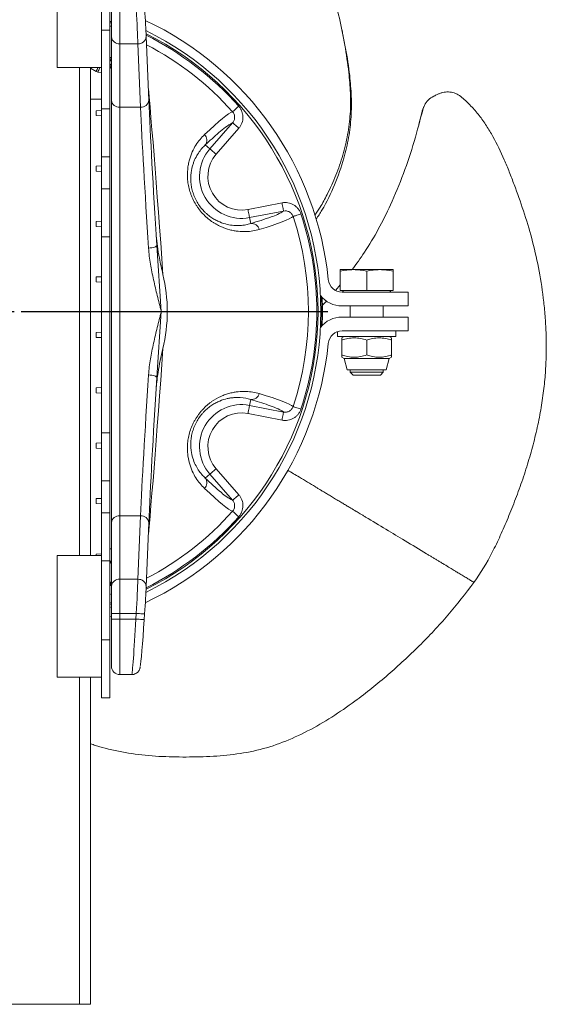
# Model space of a CAD drawing. Header units: millimetres. Extents: x 0 to 420, y 0 to 297.
# Tile 2 of 5: x 209 to 247, y 83 to 154. Entities that reach past the tile are written whole.
import ezdxf

# ---------------------------------------------------------------- set-up
doc = ezdxf.new("R2010")
doc.units = ezdxf.units.MM
doc.layers.add('AM_BOR', color=7, linetype='Continuous')

# ---------------------------------------------------------------- blocks, each defined once
blk = doc.blocks.new('SW_CENTERMARKSYMBOL_0')
at = {"layer": 'AM_BOR', "color": 0}
for p, q in [((0, 1), (0, 23.1)), ((-1, 0), (-23.1, 0)), ((0, 0), (-0.5, 0)), ((0, 0), (0, 0.5)), ((0, 0), (0, -0.5)), ((0, 0), (0.5, 0)), ((1, 0), (23.1, 0)), ((0, -1), (0, -23.1))]:
    blk.add_line(p, q, dxfattribs=at)

msp = doc.modelspace()

# ---------------------------------------------------------------- linework, layer by layer
at = {"color": 7, "linetype": 'Continuous', "lineweight": 15}
for p, q in [((211.944, 150.808), (211.944, 159.608)), ((215.144, 153.855), (215.144, 159.608)), ((215.744, 157.722), (215.744, 153.522)), ((215.844, 153.027), (215.844, 154.993)), ((216.444, 154.993), (216.444, 152.535)), ((215.144, 153.522), (215.144, 153.855)), ((215.744, 153.522), (215.144, 153.522)), ((215.144, 147.831), (215.144, 153.522)), ((215.744, 147.831), (215.744, 153.522)), ((215.844, 148.444), (215.844, 153.027)), ((218.355, 153.067), (218.356, 153.052)), ((218.547, 148.469), (218.356, 153.052)), ((216.444, 152.535), (217.756, 152.535)), ((216.444, 152.535), (216.444, 147.952)), ((217.947, 147.952), (217.756, 152.535)), ((211.944, 150.808), (215.144, 150.808)), ((214.344, 115.608), (214.344, 150.808)), ((215.144, 148.522), (214.344, 148.522)), ((215.744, 147.831), (215.144, 147.831)), ((215.144, 144.367), (215.144, 147.831)), ((215.744, 147.831), (215.744, 144.367)), ((215.844, 117.971), (215.844, 148.444)), ((216.444, 147.952), (217.947, 147.952)), ((216.444, 147.952), (216.444, 118.463)), ((238.374, 147.997), (238.274, 147.735)), ((214.744, 147.701), (215.144, 147.722)), ((214.744, 147.343), (214.744, 147.701)), ((214.744, 147.343), (215.144, 147.322)), ((238.218, 147.548), (238.008, 146.722)), ((222.945, 144.945), (224.584, 146.83)), ((225.036, 146.437), (223.397, 144.552)), ((222.618, 145.23), (222.945, 144.945)), ((215.744, 144.367), (215.144, 144.367)), ((215.144, 142.058), (215.144, 144.367)), ((215.744, 144.367), (215.744, 142.058)), ((214.744, 143.701), (215.144, 143.722)), ((214.744, 143.343), (214.744, 143.701)), ((214.744, 143.343), (215.144, 143.322)), ((215.744, 142.058), (215.144, 142.058)), ((215.144, 138.594), (215.144, 142.058)), ((215.744, 142.058), (215.744, 138.594)), ((225.696, 140.572), (228.148, 141.048)), ((228.262, 140.46), (225.81, 139.983)), ((214.744, 139.701), (215.144, 139.722)), ((214.744, 139.343), (214.744, 139.701)), ((214.744, 139.343), (215.144, 139.322)), ((225.893, 139.558), (225.81, 139.983)), ((215.744, 138.594), (215.144, 138.594)), ((215.144, 124.45), (215.144, 138.594)), ((215.744, 138.594), (215.744, 124.45)), ((219.445, 133.208), (219.123, 137.976)), ((233.302, 136.228), (232.352, 136.228)), ((232.352, 134.728), (232.352, 136.121)), ((235.202, 136.228), (233.302, 136.228)), ((234.252, 134.728), (234.252, 136.121)), ((236.152, 136.228), (235.202, 136.228)), ((236.152, 134.728), (236.152, 136.121)), ((214.744, 135.701), (215.144, 135.722)), ((214.744, 135.343), (214.744, 135.701)), ((214.744, 135.343), (215.144, 135.322)), ((232.352, 135.134), (232.028, 134.736)), ((232.352, 134.728), (234.252, 134.728)), ((232.475, 134.608), (237.252, 134.608)), ((232.52, 134.728), (232.589, 134.608)), ((236.152, 134.728), (234.252, 134.728)), ((235.915, 134.608), (235.984, 134.728)), ((237.252, 134.608), (237.252, 133.608)), ((231.37, 133.981), (231.026, 133.606)), ((237.252, 133.608), (232.475, 133.608)), ((233.052, 133.608), (233.052, 132.808)), ((235.452, 132.808), (235.452, 133.608)), ((219.123, 128.44), (219.445, 133.208)), ((232.475, 132.808), (237.252, 132.808)), ((237.252, 132.808), (237.252, 131.808)), ((214.744, 131.701), (215.144, 131.722)), ((214.744, 131.343), (214.744, 131.701)), ((232.152, 131.754), (232.152, 131.408)), ((237.252, 131.808), (232.475, 131.808)), ((236.352, 131.408), (236.352, 131.808)), ((214.744, 131.343), (215.144, 131.322)), ((232.152, 131.408), (236.352, 131.408)), ((232.628, 131.408), (232.452, 131.306)), ((232.452, 130.07), (232.452, 131.145)), ((234.252, 130.07), (234.252, 131.145)), ((236.052, 131.306), (235.877, 131.408)), ((236.052, 130.07), (236.052, 131.145)), ((232.452, 129.909), (232.628, 129.808)), ((232.628, 129.808), (232.842, 129.008)), ((235.877, 129.808), (232.628, 129.808)), ((235.662, 129.008), (235.877, 129.808)), ((235.877, 129.808), (236.052, 129.909)), ((235.662, 129.008), (232.842, 129.008)), ((233.052, 129.008), (233.052, 128.822)), ((233.052, 128.822), (233.267, 128.608)), ((235.452, 128.822), (233.052, 128.822)), ((235.237, 128.608), (235.452, 128.822)), ((235.452, 128.822), (235.452, 129.008)), ((235.237, 128.608), (233.267, 128.608)), ((214.744, 127.701), (215.144, 127.722)), ((214.744, 127.343), (214.744, 127.701)), ((214.744, 127.343), (215.144, 127.322)), ((225.893, 126.857), (225.81, 126.432)), ((228.148, 125.367), (225.696, 125.844)), ((225.81, 126.432), (228.262, 125.955)), ((215.744, 124.45), (215.144, 124.45)), ((215.144, 120.986), (215.144, 124.45)), ((215.744, 124.45), (215.744, 120.986)), ((214.744, 123.701), (215.144, 123.722)), ((214.744, 123.343), (214.744, 123.701)), ((214.744, 123.343), (215.144, 123.322)), ((223.397, 121.863), (225.036, 119.978)), ((215.744, 120.986), (215.144, 120.986)), ((215.144, 118.677), (215.144, 120.986)), ((215.744, 120.986), (215.744, 118.677)), ((222.618, 121.185), (222.945, 121.47)), ((224.584, 119.585), (222.945, 121.47)), ((214.744, 119.701), (215.144, 119.722)), ((214.744, 119.343), (214.744, 119.701)), ((214.744, 119.343), (215.144, 119.322)), ((215.744, 118.677), (215.144, 118.677)), ((215.144, 115.213), (215.144, 118.677)), ((215.744, 118.677), (215.744, 115.213)), ((215.844, 113.388), (215.844, 117.971)), ((216.444, 118.463), (216.444, 113.88)), ((216.444, 118.463), (217.947, 118.463)), ((217.756, 113.88), (217.947, 118.463)), ((218.356, 113.363), (218.547, 117.946)), ((215.144, 115.608), (211.944, 115.608)), ((211.944, 111.208), (211.944, 115.608)), ((214.744, 115.701), (215.144, 115.722)), ((214.744, 115.608), (214.744, 115.701)), ((215.744, 115.213), (215.144, 115.213)), ((215.144, 112.519), (215.144, 115.213)), ((215.744, 109.522), (215.744, 115.213)), ((216.444, 113.88), (216.444, 111.422)), ((216.444, 113.88), (217.756, 113.88)), ((215.844, 111.422), (215.844, 113.388)), ((218.356, 113.363), (218.355, 113.348)), ((215.144, 111.208), (215.144, 112.519)), ((215.844, 112.1), (215.744, 112.065)), ((215.844, 111.888), (215.744, 111.853)), ((211.944, 106.808), (211.944, 111.208)), ((215.144, 109.896), (215.144, 111.208)), ((215.844, 111.2), (215.744, 111.167)), ((215.844, 111.422), (216.444, 111.422)), ((215.844, 111.008), (215.844, 111.422)), ((215.844, 107.608), (215.844, 111.008)), ((215.844, 111.008), (216.444, 111.008)), ((216.444, 111.422), (217.642, 111.422)), ((216.444, 111.422), (216.444, 111.008)), ((216.444, 111.008), (217.614, 111.008)), ((217.614, 111.008), (217.642, 111.422)), ((218.241, 111.382), (218.213, 110.967)), ((215.144, 109.522), (215.144, 109.896)), ((215.144, 105.322), (215.144, 109.522)), ((215.744, 109.522), (215.144, 109.522)), ((215.744, 109.522), (215.744, 105.322)), ((211.944, 106.808), (215.144, 106.808)), ((214.344, 83.208), (214.344, 106.808)), ((216.444, 107.008), (217.323, 107.008)), ((215.144, 105.322), (215.744, 105.322)), ((203.144, 83.208), (213.544, 83.208)), ((214.344, 83.208), (213.544, 83.208))]:
    msp.add_line(p, q, dxfattribs=at)
at = {"color": 8, "linetype": 'Continuous', "lineweight": 15}
for p, q in [((215.844, 154.147), (215.744, 154.147)), ((215.844, 153.803), (215.744, 153.803)), ((215.844, 151.534), (215.744, 151.534)), ((213.544, 115.608), (213.544, 150.808)), ((214.756, 150.533), (214.344, 150.771)), ((215.144, 150.439), (214.875, 150.489)), ((215.744, 116.071), (215.844, 116.071)), ((215.744, 112.795), (215.844, 112.831)), ((215.844, 112.195), (215.744, 112.16)), ((216.444, 111.008), (216.444, 107.008)), ((213.544, 83.208), (213.544, 106.808))]:
    msp.add_line(p, q, dxfattribs=at)
at = {"color": 8, "linetype": 'Continuous', "lineweight": 15, "flags": 128}
for points in [[(214.858, 150.808), (214.837, 150.75), (214.811, 150.68), (214.784, 150.607), (214.756, 150.533)], [(214.995, 150.808), (214.982, 150.772), (214.957, 150.706), (214.93, 150.635), (214.903, 150.563), (214.875, 150.489)], [(218.512, 149.311), (218.567, 148.712), (218.633, 147.97), (218.702, 147.174), (218.774, 146.328), (218.847, 145.435), (218.923, 144.498), (219, 143.521), (219.079, 142.507), (219.158, 141.461), (219.239, 140.386), (219.32, 139.287), (219.401, 138.167), (219.481, 137.031), (219.562, 135.884)], [(219.562, 130.531), (219.481, 129.384), (219.401, 128.248), (219.32, 127.128), (219.239, 126.029), (219.158, 124.954), (219.079, 123.908), (219, 122.894), (218.923, 121.917), (218.847, 120.98), (218.774, 120.087), (218.702, 119.241), (218.633, 118.446), (218.567, 117.703), (218.512, 117.104)]]:
    msp.add_lwpolyline(points, dxfattribs=at)
at = {"color": 7, "linetype": 'Continuous', "lineweight": 15, "flags": 128}
for points in [[(225.03, 148.018), (224.947, 147.945), (224.867, 147.874), (224.793, 147.808), (224.727, 147.749), (224.671, 147.7), (224.628, 147.661), (224.598, 147.635), (224.583, 147.622)], [(222.557, 145.974), (222.934, 146.328), (223.277, 146.641), (223.585, 146.912), (223.858, 147.141), (224.095, 147.326), (224.295, 147.469), (224.458, 147.567), (224.583, 147.622)], [(225.036, 146.437), (224.951, 146.512), (224.868, 146.583), (224.792, 146.65), (224.724, 146.708), (224.668, 146.757), (224.625, 146.795), (224.596, 146.819), (224.584, 146.83)], [(223.397, 144.552), (223.312, 144.626), (223.23, 144.698), (223.153, 144.764), (223.086, 144.823), (223.029, 144.872), (222.986, 144.91), (222.958, 144.934), (222.945, 144.945)], [(228.148, 141.048), (228.169, 140.937), (228.19, 140.83), (228.209, 140.731), (228.226, 140.643), (228.241, 140.569), (228.251, 140.513), (228.259, 140.476), (228.262, 140.46)], [(225.696, 140.572), (225.717, 140.46), (225.738, 140.353), (225.757, 140.254), (225.774, 140.166), (225.789, 140.093), (225.8, 140.037), (225.807, 140), (225.81, 139.983)], [(228.946, 140.064), (228.837, 139.983), (228.67, 139.891), (228.447, 139.789), (228.168, 139.677), (227.833, 139.555), (227.444, 139.423), (227.002, 139.282), (226.507, 139.133)], [(229.513, 140.252), (229.409, 140.217), (229.307, 140.184), (229.213, 140.152), (229.129, 140.124), (229.059, 140.101), (229.003, 140.082), (228.965, 140.07), (228.946, 140.064)], [(219.123, 137.976), (219.115, 137.945), (219.084, 137.913), (219.03, 137.883), (218.956, 137.854), (218.864, 137.829), (218.759, 137.808), (218.644, 137.793), (218.525, 137.783)], [(231.042, 134.213), (231.063, 133.436), (231.042, 132.202)], [(218.525, 128.633), (218.644, 128.622), (218.759, 128.607), (218.864, 128.586), (218.956, 128.561), (219.03, 128.532), (219.084, 128.502), (219.115, 128.471), (219.123, 128.44)], [(226.507, 127.282), (227.002, 127.133), (227.444, 126.992), (227.833, 126.861), (228.168, 126.738), (228.447, 126.626), (228.67, 126.524), (228.837, 126.433), (228.946, 126.352)], [(225.696, 125.844), (225.717, 125.955), (225.738, 126.062), (225.757, 126.161), (225.774, 126.249), (225.789, 126.322), (225.8, 126.378), (225.807, 126.415), (225.81, 126.432)], [(228.148, 125.367), (228.169, 125.478), (228.19, 125.585), (228.209, 125.684), (228.226, 125.772), (228.241, 125.846), (228.251, 125.902), (228.259, 125.939), (228.262, 125.955)], [(229.513, 126.163), (229.409, 126.198), (229.307, 126.231), (229.213, 126.263), (229.129, 126.291), (229.059, 126.314), (229.003, 126.333), (228.965, 126.345), (228.946, 126.352)], [(223.397, 121.863), (223.312, 121.789), (223.23, 121.717), (223.153, 121.651), (223.086, 121.592), (223.029, 121.543), (222.986, 121.505), (222.958, 121.481), (222.945, 121.47)], [(224.583, 118.794), (224.458, 118.848), (224.295, 118.946), (224.095, 119.089), (223.858, 119.274), (223.585, 119.503), (223.277, 119.774), (222.934, 120.087), (222.557, 120.441)], [(225.036, 119.978), (224.951, 119.904), (224.868, 119.832), (224.792, 119.766), (224.724, 119.707), (224.668, 119.658), (224.625, 119.62), (224.596, 119.596), (224.584, 119.585)], [(225.03, 118.397), (224.947, 118.47), (224.867, 118.541), (224.793, 118.607), (224.727, 118.666), (224.671, 118.715), (224.628, 118.754), (224.598, 118.78), (224.583, 118.794)], [(217.614, 111.008), (217.732, 111), (217.846, 110.992), (217.95, 110.985), (218.041, 110.979), (218.116, 110.974), (218.17, 110.97), (218.203, 110.968), (218.213, 110.967)], [(217.642, 111.422), (217.76, 111.414), (217.874, 111.407), (217.978, 111.4), (218.069, 111.394), (218.144, 111.389), (218.198, 111.385), (218.231, 111.383), (218.241, 111.382)]]:
    msp.add_lwpolyline(points, dxfattribs=at)
at = {"color": 7, "linetype": 'Continuous', "lineweight": 15}
for centre, radius, start, end in [((208.344, 133.208), 23.25, 5.67981, 64.66586), ((216.395, 153.087), 0.554, 186.24348, 275.11115), ((208.344, 133.208), 22.6, 296.23653, 63.76347), ((208.344, 133.208), 22.4, 296.52163, 63.47837), ((208.344, 133.208), 18.474, 69.29885, 69.69103), ((216.395, 148.504), 0.554, 186.24339, 275.11107), ((222.152, 145.566), 0.575, 324.14799, 45.22555), ((242.138, 124.825), 28.238, 131.04856, 133.73137), ((225.232, 142.958), 3.03, 139, 281), ((225.232, 142.958), 2.431, 139, 281), ((219.082, 163.15), 24.555, 286.1027, 289.74541), ((208.344, 133.208), 21.713, 341.59353, 18.40647), ((208.344, 133.208), 22.311, 341.59353, 18.40647), ((225.951, 138.986), 0.575, 14.77451, 95.85207), ((208.344, 133.208), 11.532, 346.58017, 13.41983), ((232.475, 135.608), 1, 185.67981, 270), ((232.475, 135.608), 2, 218.73242, 270), ((208.344, 133.208), 22.67, 357.31698, 2.68302), ((208.344, 133.208), 22.72, 357.4647, 2.5353), ((232.475, 130.808), 2, 90, 141.26758), ((232.475, 130.808), 1, 90, 174.32019), ((208.344, 133.208), 23.25, 295.33414, 354.32019), ((225.951, 127.429), 0.575, 264.14793, 345.22549), ((217.982, 99.75), 28.238, 71.04851, 73.73138), ((225.232, 123.458), 3.03, 79, 221), ((225.232, 123.458), 2.431, 79, 221), ((222.152, 120.849), 0.575, 314.77445, 35.85201), ((239.643, 138.879), 24.555, 226.10263, 229.74547), ((216.395, 117.911), 0.554, 84.88893, 173.75661), ((216.395, 113.328), 0.554, 84.88885, 173.75652), ((216.444, 107.608), 0.6, 180, 270)]:
    msp.add_arc(centre, radius, start, end, dxfattribs=at)
at = {"color": 8, "linetype": 'Continuous', "lineweight": 15}
for centre, radius, start, end in [((217.8, 153.09), 0.557, 265.47764, 356.0161), ((208.344, 133.208), 22.311, 41.59353, 63.3501), ((208.344, 133.208), 21.713, 41.59353, 62.46958), ((215.375, 151.538), 0.469, 321.88481, 359.47277), ((217.991, 148.507), 0.557, 265.47792, 356.01589), ((226.745, 142.771), 4.599, 118.02758, 133.24089), ((226.37, 143.286), 3.401, 287.232, 303.79189), ((225.827, 122.054), 4.599, 58.02843, 73.24008), ((226.086, 122.636), 3.401, 227.23175, 243.79216), ((208.344, 133.208), 21.713, 297.53042, 318.40647), ((217.991, 117.908), 0.557, 3.98411, 94.52208), ((208.344, 133.208), 22.311, 296.6499, 318.40647), ((215.378, 114.944), 0.466, 0.54316, 38.23092), ((215.313, 113.41), 0.531, 0.22706, 35.73829), ((217.8, 113.325), 0.557, 3.9839, 94.52236)]:
    msp.add_arc(centre, radius, start, end, dxfattribs=at)
at = {"color": 7, "linetype": 'Continuous', "lineweight": 15}
for centre, major_axis, ratio, start_param, end_param in [((217.599, 154.993), (-0.162, 3), 0.014437, 3.751678, 4.711609), ((218.197, 155.033), (-0.162, 2.4), 0.018016, 3.751241, 4.711172), ((219.17, 133.208), (-1.257, 18), 0.018611, 0.609566, 1.312507), ((219.768, 133.248), (-1.257, 18.6), 0.018016, 0.609648, 1.31259), ((219.17, 133.208), (1.257, 18), 0.018611, 1.829085, 2.532027), ((219.768, 133.167), (1.257, 18.6), 0.018016, 1.829003, 2.531945), ((217.599, 111.422), (0.162, 3), 0.014437, 4.713169, 5.6731), ((218.197, 111.382), (0.162, 2.4), 0.018016, 4.713606, 5.673537), ((218.151, 110.967), (0.23, 3.4), 0.018016, 3.279266, 4.713606)]:
    msp.add_ellipse(centre, major_axis=major_axis, ratio=ratio, start_param=start_param, end_param=end_param, dxfattribs=at)
at = {"color": 8, "linetype": 'Continuous', "lineweight": 15}
msp.add_ellipse((217.553, 111.008), major_axis=(0.23, 4), ratio=0.015333, start_param=3.142473, end_param=4.713269, dxfattribs=at)
at = {"color": 7, "linetype": 'Continuous', "lineweight": 15}
for points, knots in [([(216.344, 170.385), (216.669, 170.287), (217.973, 169.895), (219.868, 169.13), (222.011, 168.123), (223.754, 167.121), (225.369, 165.97), (226.815, 164.644), (228.047, 163.138), (229.122, 161.512), (230.12, 159.821), (231.029, 158.075), (231.779, 156.261), (232.312, 154.375), (232.69, 152.44), (232.962, 150.636), (233.101, 148.975), (233.093, 147.471), (232.907, 145.971), (232.558, 144.489), (232.059, 143.038), (231.492, 141.791), (230.974, 140.832), (230.651, 140.356), (230.522, 140.165)], [0, 0, 0, 0, 0.025943, 0.104238, 0.15641, 0.208263, 0.259723, 0.310929, 0.362335, 0.41418, 0.466179, 0.517843, 0.569163, 0.620542, 0.672301, 0.724264, 0.763067, 0.801686, 0.840332, 0.87911, 0.917982, 0.956858, 0.982718, 1, 1, 1, 1]), ([(215.844, 154.047), (215.841, 154.046), (215.819, 154.041), (215.778, 154.051), (215.744, 154.06)], [0, 0, 0, 0, 0.157166, 1, 1, 1, 1]), ([(232.541, 153.2), (232.528, 153.263), (232.501, 153.389), (232.475, 153.516), (232.462, 153.579)], [0, 0, 0, 0, 0.499987, 1, 1, 1, 1]), ([(232.525, 153.198), (232.598, 152.862), (232.812, 151.886), (233.024, 150.398), (233.164, 148.748), (233.153, 147.251), (232.973, 145.756), (232.599, 144.112), (231.967, 142.353), (231.277, 140.876), (230.753, 140.087), (230.609, 139.871)], [0, 0, 0, 0, 0.076105, 0.221187, 0.329696, 0.437865, 0.546183, 0.65488, 0.800187, 0.945382, 1, 1, 1, 1]), ([(239.092, 148.75), (238.95, 148.665), (238.667, 148.496), (238.427, 148.156), (238.35, 147.926), (238.324, 147.848)], [0, 0, 0, 0, 0.398667, 0.797324, 1, 1, 1, 1]), ([(239.092, 148.75), (239.138, 148.771), (239.184, 148.793), (239.268, 148.831), (239.306, 148.848), (239.376, 148.879), (239.408, 148.893), (239.469, 148.919), (239.498, 148.931), (239.526, 148.943)], [0, 0, 0, 0, 0.25, 0.25, 0.5, 0.5, 0.75, 0.75, 1, 1, 1, 1]), ([(241.122, 148.663), (241.013, 148.758), (240.895, 148.837), (240.701, 148.93), (240.633, 148.957), (240.498, 149.001), (240.429, 149.018), (240.289, 149.043), (240.218, 149.051), (240.076, 149.057), (240.005, 149.055), (239.866, 149.04), (239.796, 149.028), (239.659, 148.993), (239.592, 148.971), (239.526, 148.943)], [0, 0, 0, 0, 0.25, 0.25, 0.375, 0.375, 0.5, 0.5, 0.625, 0.625, 0.75, 0.75, 0.875, 0.875, 1, 1, 1, 1]), ([(241.989, 113.654), (242.476, 114.327), (242.906, 115.053), (243.507, 116.219), (243.7, 116.621), (243.983, 117.242), (244.076, 117.452), (244.262, 117.879), (244.353, 118.095), (244.536, 118.536), (244.627, 118.761), (244.809, 119.218), (244.899, 119.449), (245.077, 119.916), (245.164, 120.151), (245.335, 120.625), (245.419, 120.865), (245.582, 121.346), (245.661, 121.586), (245.812, 122.061), (245.885, 122.297), (246.024, 122.768), (246.091, 123.003), (246.221, 123.475), (246.283, 123.711), (246.402, 124.186), (246.459, 124.424), (246.567, 124.903), (246.619, 125.143), (246.715, 125.62), (246.76, 125.858), (246.843, 126.329), (246.881, 126.562), (246.95, 127.023), (246.981, 127.25), (247.037, 127.699), (247.061, 127.92), (247.124, 128.575), (247.154, 129.001), (247.192, 129.837), (247.201, 130.247), (247.202, 131.058), (247.194, 131.458), (247.16, 132.248), (247.135, 132.64), (247.072, 133.416), (247.032, 133.799), (246.895, 134.934), (246.777, 135.671), (246.495, 137.104), (246.331, 137.801), (245.967, 139.161), (245.767, 139.822), (245.342, 141.115), (245.117, 141.746), (244.771, 142.672), (244.654, 142.977), (244.416, 143.578), (244.296, 143.873), (243.922, 144.743), (243.656, 145.301), (243.21, 146.101), (243.053, 146.361), (242.72, 146.869), (242.544, 147.116), (242.172, 147.592), (241.977, 147.82), (241.566, 148.256), (241.35, 148.464), (241.122, 148.663)], [0, 0, 0, 0, 0.0625, 0.0625, 0.09375, 0.09375, 0.109375, 0.109375, 0.125, 0.125, 0.140625, 0.140625, 0.15625, 0.15625, 0.171875, 0.171875, 0.1875, 0.1875, 0.203125, 0.203125, 0.21875, 0.21875, 0.234375, 0.234375, 0.25, 0.25, 0.265625, 0.265625, 0.28125, 0.28125, 0.296875, 0.296875, 0.3125, 0.3125, 0.328125, 0.328125, 0.34375, 0.34375, 0.375, 0.375, 0.40625, 0.40625, 0.4375, 0.4375, 0.46875, 0.46875, 0.5, 0.5, 0.5625, 0.5625, 0.625, 0.625, 0.6875, 0.6875, 0.75, 0.75, 0.78125, 0.78125, 0.8125, 0.8125, 0.875, 0.875, 0.90625, 0.90625, 0.9375, 0.9375, 0.96875, 0.96875, 1, 1, 1, 1]), ([(225.036, 146.437), (225.084, 146.492), (225.126, 146.551), (225.2, 146.675), (225.231, 146.739), (225.281, 146.874), (225.3, 146.945), (225.325, 147.086), (225.331, 147.157), (225.331, 147.265), (225.329, 147.302), (225.322, 147.373), (225.317, 147.409), (225.298, 147.515), (225.278, 147.584), (225.227, 147.719), (225.195, 147.784), (225.121, 147.906), (225.078, 147.964), (225.03, 148.018)], [0, 0, 0, 0, 0.125, 0.125, 0.25, 0.25, 0.375, 0.375, 0.5, 0.5, 0.5625, 0.5625, 0.625, 0.625, 0.75, 0.75, 0.875, 0.875, 1, 1, 1, 1]), ([(238.324, 147.848), (238.115, 147.059), (237.699, 145.484), (236.934, 143.152), (236.064, 141.034), (235.111, 139.142), (234.188, 137.573), (233.509, 136.641), (233.208, 136.228)], [0, 0, 0, 0, 0.191948, 0.383252, 0.573621, 0.726535, 0.878867, 1, 1, 1, 1]), ([(238.324, 147.848), (238.322, 147.843), (238.302, 147.787), (238.27, 147.7), (238.237, 147.605), (238.222, 147.561), (238.218, 147.548)], [0, 0, 0, 0, 0.04643, 0.548161, 0.865835, 1, 1, 1, 1]), ([(224.583, 147.622), (224.607, 147.594), (224.629, 147.565), (224.666, 147.504), (224.682, 147.472), (224.708, 147.404), (224.717, 147.369), (224.73, 147.299), (224.734, 147.262), (224.734, 147.19), (224.73, 147.154), (224.717, 147.084), (224.708, 147.048), (224.682, 146.981), (224.666, 146.949), (224.629, 146.887), (224.608, 146.858), (224.584, 146.83)], [0, 0, 0, 0, 0.125, 0.125, 0.25, 0.25, 0.375, 0.375, 0.5, 0.5, 0.625, 0.625, 0.75, 0.75, 0.875, 0.875, 1, 1, 1, 1]), ([(226.507, 139.133), (226.363, 139.09), (226.21, 139.054), (225.889, 139), (225.72, 138.982), (225.367, 138.969), (225.183, 138.974), (224.893, 139.004), (224.795, 139.018), (224.593, 139.054), (224.489, 139.077), (224.175, 139.159), (223.96, 139.233), (223.63, 139.383), (223.519, 139.439), (223.351, 139.534), (223.295, 139.568), (223.183, 139.639), (223.127, 139.676), (222.961, 139.793), (222.851, 139.879), (222.635, 140.067), (222.528, 140.17), (222.324, 140.39), (222.226, 140.507), (222.088, 140.694), (222.043, 140.759), (221.957, 140.89), (221.916, 140.956), (221.8, 141.158), (221.73, 141.297), (221.638, 141.509), (221.609, 141.581), (221.555, 141.725), (221.531, 141.797), (221.465, 142.012), (221.43, 142.154), (221.389, 142.365), (221.377, 142.436), (221.357, 142.575), (221.35, 142.643), (221.319, 142.981), (221.323, 143.236), (221.359, 143.599), (221.376, 143.716), (221.418, 143.941), (221.443, 144.049), (221.501, 144.257), (221.533, 144.358), (221.602, 144.551), (221.64, 144.644), (221.76, 144.911), (221.848, 145.074), (222.13, 145.521), (222.339, 145.767), (222.557, 145.974)], [0, 0, 0, 0, 0.0625, 0.0625, 0.125, 0.125, 0.1875, 0.1875, 0.21875, 0.21875, 0.25, 0.25, 0.3125, 0.3125, 0.34375, 0.34375, 0.359375, 0.359375, 0.375, 0.375, 0.40625, 0.40625, 0.4375, 0.4375, 0.46875, 0.46875, 0.484375, 0.484375, 0.5, 0.5, 0.53125, 0.53125, 0.546875, 0.546875, 0.5625, 0.5625, 0.59375, 0.59375, 0.609375, 0.609375, 0.625, 0.625, 0.6875, 0.6875, 0.71875, 0.71875, 0.75, 0.75, 0.78125, 0.78125, 0.8125, 0.8125, 0.875, 0.875, 1, 1, 1, 1]), ([(222.618, 145.23), (222.443, 145.069), (222.272, 144.876), (222.039, 144.523), (221.965, 144.395), (221.863, 144.183), (221.83, 144.109), (221.769, 143.954), (221.741, 143.873), (221.664, 143.621), (221.622, 143.439), (221.584, 143.14), (221.575, 143.036), (221.567, 142.823), (221.568, 142.712), (221.579, 142.54), (221.584, 142.481), (221.597, 142.362), (221.606, 142.301), (221.637, 142.117), (221.665, 141.992), (221.72, 141.803), (221.74, 141.739), (221.786, 141.611), (221.811, 141.546), (221.892, 141.354), (221.954, 141.229), (222.095, 140.985), (222.174, 140.866), (222.341, 140.645), (222.429, 140.542), (222.566, 140.399), (222.614, 140.353), (222.708, 140.266), (222.756, 140.224), (222.898, 140.106), (222.994, 140.035), (223.186, 139.908), (223.283, 139.851), (223.473, 139.75), (223.567, 139.706), (223.842, 139.592), (224.02, 139.536), (224.365, 139.457), (224.528, 139.433), (224.839, 139.41), (224.987, 139.409), (225.269, 139.426), (225.404, 139.443), (225.659, 139.491), (225.779, 139.522), (225.893, 139.558)], [0, 0, 0, 0, 0.125, 0.125, 0.1875, 0.1875, 0.21875, 0.21875, 0.25, 0.25, 0.3125, 0.3125, 0.34375, 0.34375, 0.375, 0.375, 0.390625, 0.390625, 0.40625, 0.40625, 0.4375, 0.4375, 0.453125, 0.453125, 0.46875, 0.46875, 0.5, 0.5, 0.53125, 0.53125, 0.5625, 0.5625, 0.578125, 0.578125, 0.59375, 0.59375, 0.625, 0.625, 0.65625, 0.65625, 0.6875, 0.6875, 0.75, 0.75, 0.8125, 0.8125, 0.875, 0.875, 0.9375, 0.9375, 1, 1, 1, 1]), ([(229.513, 140.252), (229.491, 140.321), (229.461, 140.388), (229.392, 140.514), (229.352, 140.573), (229.261, 140.685), (229.21, 140.737), (229.101, 140.83), (229.043, 140.872), (228.949, 140.926), (228.917, 140.943), (228.852, 140.973), (228.819, 140.987), (228.718, 141.023), (228.648, 141.042), (228.505, 141.066), (228.433, 141.071), (228.29, 141.069), (228.219, 141.062), (228.148, 141.048)], [0, 0, 0, 0, 0.125, 0.125, 0.25, 0.25, 0.375, 0.375, 0.5, 0.5, 0.5625, 0.5625, 0.625, 0.625, 0.75, 0.75, 0.875, 0.875, 1, 1, 1, 1]), ([(228.262, 140.46), (228.333, 140.474), (228.405, 140.476), (228.512, 140.458), (228.547, 140.449), (228.615, 140.425), (228.648, 140.41), (228.711, 140.374), (228.74, 140.353), (228.795, 140.307), (228.82, 140.281), (228.866, 140.225), (228.886, 140.195), (228.92, 140.132), (228.935, 140.098), (228.946, 140.064)], [0, 0, 0, 0, 0.25, 0.25, 0.375, 0.375, 0.5, 0.5, 0.625, 0.625, 0.75, 0.75, 0.875, 0.875, 1, 1, 1, 1]), ([(219.562, 135.884), (219.473, 136.274), (219.32, 136.95), (219.155, 137.889), (219.103, 138.439), (219.079, 138.698)], [0, 0, 0, 0, 0.4200228, 0.7274581, 1, 1, 1, 1]), ([(218.525, 137.783), (218.537, 137.59), (218.557, 137.398), (218.604, 137.016), (218.632, 136.825), (218.727, 136.254), (218.804, 135.874), (218.971, 135.114), (219.061, 134.734), (219.203, 134.163), (219.251, 133.972), (219.323, 133.686), (219.36, 133.543), (219.396, 133.399), (219.421, 133.303), (219.433, 133.256), (219.445, 133.208)], [0, 0, 0, 0, 0.125, 0.125, 0.25, 0.25, 0.5, 0.5, 0.75, 0.75, 0.875, 0.875, 0.9375, 0.96875, 0.96875, 1, 1, 1, 1]), ([(233.302, 136.228), (233.144, 136.228), (232.985, 136.218), (232.669, 136.181), (232.51, 136.154), (232.352, 136.121)], [0, 0, 0, 0, 0.5, 0.5, 1, 1, 1, 1]), ([(232.352, 136.228), (232.352, 136.228), (232.352, 136.218), (232.352, 136.181), (232.352, 136.154), (232.352, 136.121)], [0, 0, 0, 0, 0.5, 0.5, 1, 1, 1, 1]), ([(234.252, 136.121), (234.094, 136.154), (233.935, 136.181), (233.619, 136.218), (233.46, 136.228), (233.302, 136.228)], [0, 0, 0, 0, 0.5, 0.5, 1, 1, 1, 1]), ([(234.252, 136.121), (234.41, 136.154), (234.569, 136.181), (234.885, 136.218), (235.044, 136.228), (235.202, 136.228)], [0, 0, 0, 0, 0.5, 0.5, 1, 1, 1, 1]), ([(235.202, 136.228), (235.36, 136.228), (235.519, 136.218), (235.835, 136.181), (235.994, 136.154), (236.152, 136.121)], [0, 0, 0, 0, 0.5, 0.5, 1, 1, 1, 1]), ([(236.152, 136.228), (236.152, 136.228), (236.152, 136.218), (236.152, 136.181), (236.152, 136.154), (236.152, 136.121)], [0, 0, 0, 0, 0.5, 0.5, 1, 1, 1, 1]), ([(218.525, 128.633), (218.537, 128.825), (218.557, 129.017), (218.604, 129.399), (218.632, 129.59), (218.727, 130.161), (218.804, 130.541), (218.971, 131.301), (219.061, 131.681), (219.203, 132.252), (219.251, 132.443), (219.323, 132.729), (219.36, 132.872), (219.396, 133.016), (219.421, 133.112), (219.433, 133.159), (219.445, 133.208)], [0, 0, 0, 0, 0.125, 0.125, 0.25, 0.25, 0.5, 0.5, 0.75, 0.75, 0.875, 0.875, 0.9375, 0.96875, 0.96875, 1, 1, 1, 1]), ([(234.252, 131.145), (234.105, 131.194), (233.957, 131.235), (233.658, 131.291), (233.507, 131.306), (233.277, 131.306), (233.2, 131.303), (233.048, 131.288), (232.973, 131.277), (232.748, 131.235), (232.599, 131.195), (232.452, 131.145)], [0, 0, 0, 0, 0.25, 0.25, 0.5, 0.5, 0.625, 0.625, 0.75, 0.75, 1, 1, 1, 1]), ([(232.452, 131.145), (232.452, 131.17), (232.452, 131.239), (232.452, 131.305), (232.452, 131.297), (232.452, 131.295)], [0, 0, 0, 0, 0.2680844, 0.7663971, 1, 1, 1, 1]), ([(234.252, 131.145), (234.399, 131.194), (234.547, 131.235), (234.846, 131.291), (234.997, 131.306), (235.227, 131.306), (235.304, 131.303), (235.456, 131.288), (235.531, 131.277), (235.757, 131.235), (235.905, 131.195), (236.052, 131.145)], [0, 0, 0, 0, 0.25, 0.25, 0.5, 0.5, 0.625, 0.625, 0.75, 0.75, 1, 1, 1, 1]), ([(236.052, 131.145), (236.052, 131.17), (236.052, 131.239), (236.052, 131.305), (236.052, 131.297), (236.052, 131.295)], [0, 0, 0, 0, 0.2680844, 0.7663971, 1, 1, 1, 1]), ([(219.078, 127.7), (219.116, 128.071), (219.215, 129.024), (219.43, 129.959), (219.562, 130.531)], [0, 0, 0, 0, 0.3883121, 1, 1, 1, 1]), ([(232.452, 130.07), (232.599, 130.021), (232.747, 129.98), (233.046, 129.924), (233.197, 129.909), (233.427, 129.909), (233.504, 129.913), (233.656, 129.927), (233.731, 129.938), (233.957, 129.98), (234.105, 130.021), (234.252, 130.07)], [0, 0, 0, 0, 0.25, 0.25, 0.5, 0.5, 0.625, 0.625, 0.75, 0.75, 1, 1, 1, 1]), ([(232.452, 129.92), (232.452, 129.917), (232.452, 129.909), (232.452, 129.975), (232.452, 130.045), (232.452, 130.07)], [0, 0, 0, 0, 0.220768, 0.731908, 1, 1, 1, 1]), ([(236.052, 130.07), (235.905, 130.021), (235.757, 129.98), (235.458, 129.924), (235.307, 129.909), (235.077, 129.909), (235, 129.913), (234.848, 129.927), (234.773, 129.938), (234.548, 129.98), (234.399, 130.021), (234.252, 130.07)], [0, 0, 0, 0, 0.25, 0.25, 0.5, 0.5, 0.625, 0.625, 0.75, 0.75, 1, 1, 1, 1]), ([(236.052, 129.92), (236.052, 129.917), (236.052, 129.909), (236.052, 129.975), (236.052, 130.045), (236.052, 130.07)], [0, 0, 0, 0, 0.220768, 0.731908, 1, 1, 1, 1]), ([(222.557, 120.441), (222.448, 120.544), (222.341, 120.658), (222.133, 120.91), (222.033, 121.047), (221.846, 121.346), (221.758, 121.509), (221.639, 121.774), (221.602, 121.866), (221.532, 122.059), (221.5, 122.16), (221.414, 122.474), (221.371, 122.697), (221.335, 123.057), (221.328, 123.181), (221.327, 123.375), (221.328, 123.44), (221.333, 123.573), (221.338, 123.639), (221.356, 123.842), (221.375, 123.98), (221.43, 124.261), (221.466, 124.406), (221.554, 124.693), (221.607, 124.835), (221.7, 125.049), (221.733, 125.12), (221.804, 125.26), (221.841, 125.328), (221.958, 125.53), (222.043, 125.66), (222.18, 125.846), (222.228, 125.907), (222.327, 126.025), (222.377, 126.082), (222.529, 126.247), (222.635, 126.348), (222.797, 126.49), (222.852, 126.535), (222.963, 126.622), (223.019, 126.663), (223.296, 126.858), (223.519, 126.982), (223.851, 127.133), (223.961, 127.176), (224.177, 127.252), (224.283, 127.284), (224.492, 127.339), (224.595, 127.361), (224.797, 127.397), (224.897, 127.411), (225.188, 127.441), (225.373, 127.446), (225.901, 127.426), (226.219, 127.368), (226.507, 127.282)], [0, 0, 0, 0, 0.0625, 0.0625, 0.125, 0.125, 0.1875, 0.1875, 0.21875, 0.21875, 0.25, 0.25, 0.3125, 0.3125, 0.34375, 0.34375, 0.359375, 0.359375, 0.375, 0.375, 0.40625, 0.40625, 0.4375, 0.4375, 0.46875, 0.46875, 0.484375, 0.484375, 0.5, 0.5, 0.53125, 0.53125, 0.546875, 0.546875, 0.5625, 0.5625, 0.59375, 0.59375, 0.609375, 0.609375, 0.625, 0.625, 0.6875, 0.6875, 0.71875, 0.71875, 0.75, 0.75, 0.78125, 0.78125, 0.8125, 0.8125, 0.875, 0.875, 1, 1, 1, 1]), ([(225.893, 126.857), (225.665, 126.929), (225.413, 126.98), (224.991, 127.006), (224.843, 127.006), (224.608, 126.988), (224.528, 126.979), (224.363, 126.954), (224.279, 126.939), (224.022, 126.879), (223.844, 126.824), (223.566, 126.708), (223.472, 126.664), (223.282, 126.564), (223.187, 126.508), (223.043, 126.412), (222.995, 126.379), (222.899, 126.307), (222.85, 126.269), (222.706, 126.15), (222.613, 126.064), (222.476, 125.922), (222.431, 125.872), (222.342, 125.769), (222.299, 125.714), (222.173, 125.549), (222.096, 125.432), (221.955, 125.188), (221.891, 125.06), (221.784, 124.805), (221.739, 124.678), (221.684, 124.487), (221.667, 124.423), (221.639, 124.297), (221.627, 124.235), (221.596, 124.053), (221.582, 123.934), (221.568, 123.704), (221.567, 123.592), (221.575, 123.377), (221.584, 123.274), (221.622, 122.978), (221.663, 122.796), (221.767, 122.458), (221.828, 122.305), (221.963, 122.023), (222.037, 121.895), (222.192, 121.659), (222.274, 121.552), (222.444, 121.355), (222.53, 121.266), (222.618, 121.185)], [0, 0, 0, 0, 0.125, 0.125, 0.1875, 0.1875, 0.21875, 0.21875, 0.25, 0.25, 0.3125, 0.3125, 0.34375, 0.34375, 0.375, 0.375, 0.390625, 0.390625, 0.40625, 0.40625, 0.4375, 0.4375, 0.453125, 0.453125, 0.46875, 0.46875, 0.5, 0.5, 0.53125, 0.53125, 0.5625, 0.5625, 0.578125, 0.578125, 0.59375, 0.59375, 0.625, 0.625, 0.65625, 0.65625, 0.6875, 0.6875, 0.75, 0.75, 0.8125, 0.8125, 0.875, 0.875, 0.9375, 0.9375, 1, 1, 1, 1]), ([(228.148, 125.367), (228.219, 125.353), (228.291, 125.346), (228.435, 125.344), (228.506, 125.35), (228.648, 125.373), (228.719, 125.392), (228.854, 125.441), (228.919, 125.471), (229.012, 125.526), (229.043, 125.545), (229.101, 125.587), (229.13, 125.609), (229.211, 125.679), (229.261, 125.73), (229.353, 125.843), (229.393, 125.903), (229.462, 126.028), (229.491, 126.094), (229.513, 126.163)], [0, 0, 0, 0, 0.125, 0.125, 0.25, 0.25, 0.375, 0.375, 0.5, 0.5, 0.5625, 0.5625, 0.625, 0.625, 0.75, 0.75, 0.875, 0.875, 1, 1, 1, 1]), ([(228.946, 126.352), (228.935, 126.317), (228.921, 126.284), (228.886, 126.221), (228.866, 126.191), (228.82, 126.135), (228.795, 126.109), (228.741, 126.062), (228.711, 126.041), (228.648, 126.005), (228.616, 125.99), (228.548, 125.966), (228.512, 125.957), (228.441, 125.945), (228.406, 125.943), (228.334, 125.944), (228.297, 125.948), (228.262, 125.955)], [0, 0, 0, 0, 0.125, 0.125, 0.25, 0.25, 0.375, 0.375, 0.5, 0.5, 0.625, 0.625, 0.75, 0.75, 0.875, 0.875, 1, 1, 1, 1]), ([(228.554, 121.759), (228.835, 121.589), (229.502, 121.186), (230.227, 120.748), (230.74, 120.439), (230.945, 120.316), (231.177, 120.177), (231.434, 120.022), (231.715, 119.853), (232.015, 119.672), (232.31, 119.495), (232.591, 119.326), (232.851, 119.17), (233.151, 118.99), (233.462, 118.803), (233.749, 118.631), (233.978, 118.493), (234.598, 118.122), (235.616, 117.509), (237.077, 116.625), (238.117, 115.996), (238.768, 115.603), (238.973, 115.48), (239.178, 115.356), (239.383, 115.233), (239.607, 115.098), (239.899, 114.922), (240.224, 114.726), (240.529, 114.541), (240.742, 114.412), (240.955, 114.283), (241.195, 114.137), (241.479, 113.964), (241.741, 113.804), (241.909, 113.703), (241.989, 113.654)], [0, 0, 0, 0, 0.0620729, 0.1471654, 0.1602353, 0.1753623, 0.1924685, 0.2114598, 0.2322275, 0.2546554, 0.2778509, 0.2973314, 0.316827, 0.3354082, 0.3638082, 0.3856339, 0.3989778, 0.4146274, 0.5230883, 0.6255135, 0.7413345, 0.7566776, 0.772039, 0.7874247, 0.8028404, 0.8182926, 0.8378174, 0.8687352, 0.8917289, 0.9068834, 0.9168909, 0.9400601, 0.961626, 0.9816033, 1, 1, 1, 1]), ([(224.584, 119.585), (224.632, 119.53), (224.669, 119.468), (224.708, 119.367), (224.717, 119.332), (224.73, 119.262), (224.734, 119.225), (224.734, 119.153), (224.731, 119.117), (224.718, 119.047), (224.708, 119.011), (224.682, 118.944), (224.666, 118.912), (224.629, 118.85), (224.607, 118.821), (224.583, 118.794)], [0, 0, 0, 0, 0.25, 0.25, 0.375, 0.375, 0.5, 0.5, 0.625, 0.625, 0.75, 0.75, 0.875, 0.875, 1, 1, 1, 1]), ([(225.03, 118.397), (225.078, 118.451), (225.121, 118.51), (225.196, 118.633), (225.227, 118.697), (225.278, 118.832), (225.298, 118.902), (225.324, 119.043), (225.331, 119.114), (225.331, 119.222), (225.33, 119.259), (225.323, 119.331), (225.319, 119.366), (225.3, 119.472), (225.281, 119.541), (225.23, 119.677), (225.199, 119.742), (225.126, 119.865), (225.084, 119.923), (225.036, 119.978)], [0, 0, 0, 0, 0.125, 0.125, 0.25, 0.25, 0.375, 0.375, 0.5, 0.5, 0.5625, 0.5625, 0.625, 0.625, 0.75, 0.75, 0.875, 0.875, 1, 1, 1, 1]), ([(241.989, 113.654), (241.375, 112.859), (240.146, 111.268), (238.056, 109.049), (235.815, 106.97), (233.696, 105.262), (231.748, 103.915), (230.01, 102.906), (228.205, 102.083), (226.334, 101.494), (224.413, 101.18), (222.468, 101.062), (220.504, 101.044), (218.538, 101.126), (216.594, 101.393), (215.202, 101.719), (214.464, 101.971), (214.344, 102.012)], [0, 0, 0, 0, 0.092645, 0.185365, 0.278393, 0.37185, 0.434124, 0.496018, 0.557443, 0.618563, 0.679924, 0.741807, 0.803876, 0.865544, 0.926802, 0.988129, 1, 1, 1, 1]), ([(215.793, 113.534), (215.792, 113.535), (215.783, 113.539), (215.819, 113.514), (215.843, 113.451), (215.842, 113.426), (215.842, 113.417)], [0, 0, 0, 0, 0.049328, 0.418256, 0.815329, 1, 1, 1, 1]), ([(217.323, 107.013), (217.341, 107.012), (217.417, 107.004), (217.543, 107.043), (217.678, 107.116), (217.775, 107.206), (217.841, 107.298), (217.881, 107.378), (217.902, 107.44), (217.915, 107.489), (217.92, 107.514), (217.923, 107.529)], [0, 0, 0, 0, 0.047919, 0.211231, 0.350124, 0.472217, 0.579753, 0.674269, 0.757372, 0.857134, 1, 1, 1, 1])]:
    msp.add_open_spline(points, degree=3, knots=knots, dxfattribs=at)
at = {"color": 8, "linetype": 'Continuous', "lineweight": 15}
for points, knots in [([(215.744, 151.005), (215.768, 151.015), (215.831, 151.04), (215.844, 151.067), (215.844, 151.084), (215.844, 151.085)], [0, 0, 0, 0, 0.379054, 0.993374, 1, 1, 1, 1]), ([(215.844, 151.085), (215.844, 151.084), (215.844, 151.009), (215.831, 150.887), (215.768, 150.776), (215.744, 150.734)], [0, 0, 0, 0, 0.006655, 0.621914, 1, 1, 1, 1]), ([(215.841, 113.438), (215.836, 113.437), (215.798, 113.435), (215.769, 113.44), (215.744, 113.445)], [0, 0, 0, 0, 0.135554, 1, 1, 1, 1])]:
    msp.add_open_spline(points, degree=3, knots=knots, dxfattribs=at)

# ---------------------------------------------------------------- block references
at = {"layer": 'AM_BOR'}
msp.add_blockref('SW_CENTERMARKSYMBOL_0', (208.344, 133.208), dxfattribs=at)

doc.saveas('drawing.dxf')
